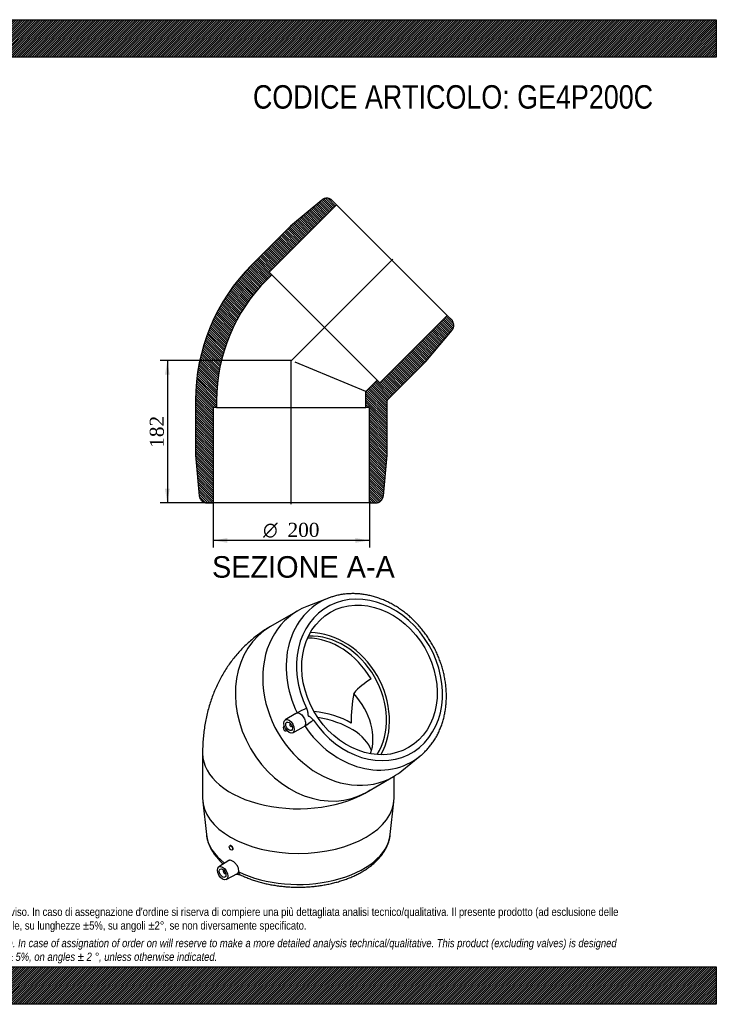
# Model space of a CAD drawing. Header units: millimetres. Extents: x 0 to 1782, y 0 to 1260.
import ezdxf
from ezdxf.enums import TextEntityAlignment as Align
from ezdxf.lldxf.tags import DXFTag

# ---------------------------------------------------------------- set-up
doc = ezdxf.new("R2010")
doc.units = ezdxf.units.MM
doc.header["$LTSCALE"] = 6
for name, color, linetype in [('Default', 7, 'Continuous'), ('DV4_Default', 7, 'Continuous'), ('GE4P200C', 7, 'Continuous')]:
    doc.layers.add(name, color=color, linetype=linetype)
doc.styles.add('SEACAD_Solid_Edge_ANSI', font='seans.ttf')
doc.styles.add('SEACAD_Solid_Edge_ANSI1_Symbols', font='semeca1.ttf')
doc.styles.add('SEACAD_Times_New_Roman', font='times.ttf')
tags = doc.linetypes.add('CENTER2', pattern=[28.575000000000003, 19.05, -3.175, 3.175, -3.175]).pattern_tags.tags
tags[10:11] = [DXFTag(74, 4), DXFTag(75, 0), DXFTag(340, '0'), DXFTag(46, 0.0), DXFTag(50, 0.0), DXFTag(44, 0.0), DXFTag(45, 0.0)]
tags[8:9] = [DXFTag(74, 4), DXFTag(75, 0), DXFTag(340, '0'), DXFTag(46, 0.0), DXFTag(50, 0.0), DXFTag(44, 0.0), DXFTag(45, 0.0)]
tags[6:7] = [DXFTag(74, 4), DXFTag(75, 0), DXFTag(340, '0'), DXFTag(46, 0.0), DXFTag(50, 0.0), DXFTag(44, 0.0), DXFTag(45, 0.0)]
tags[4:5] = [DXFTag(74, 4), DXFTag(75, 0), DXFTag(340, '0'), DXFTag(46, 0.0), DXFTag(50, 0.0), DXFTag(44, 0.0), DXFTag(45, 0.0)]
doc.dimstyles.new('ANSImm', dxfattribs={"dimtxt": 18, "dimasz": 18, "dimexe": 9, "dimexo": 0, "dimgap": 4.5, "dimtad": 1, "dimdsep": 46, "dimtxsty": 'SEACAD_Times_New_Roman', "dimblk1": '_SE_FILLED', "dimblk2": '_SE_FILLED', "dimsah": 1, "dimcen": 9, "dimazin": 0, "dimtfac": 0.85, "dimtdec": 3, "dimtofl": 0, "dimtmove": 0, "dimatfit": 3, "dimfxl": 1, "dimarcsym": 0})
pattern_1 = [(-45, (0, 0), (1.414213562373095, 1.414213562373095), [])]
pattern_2 = [(45, (0, 0), (-1.414213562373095, 1.414213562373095), [])]

# ---------------------------------------------------------------- blocks, each defined once
blk = doc.blocks.new('SE')
at = {"layer": 'GE4P200C', "color": 7, "linetype": 'Continuous'}
for p, q in [((1286.033413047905, 519.8470011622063), (1258.185758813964, 509.1282601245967)), ((1246.64070258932, 503.6173579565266), (1211.640707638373, 483.4100922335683)), ((1244.078867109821, 372.2391184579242), (1230.679950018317, 363.919382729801)), ((1229.379495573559, 355.664887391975), (1228.623692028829, 355.2285240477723)), ((1237.345514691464, 359.109374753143), (1236.779829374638, 358.7827762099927)), ((1238.779829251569, 355.3186745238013), (1239.345514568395, 355.6452730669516)), ((1240.178320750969, 347.4677206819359), (1254.09030663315, 354.9156290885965)), ((1231.623691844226, 350.0323715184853), (1232.380282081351, 350.4691890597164)), ((1124.890736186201, 320.9582162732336), (1124.890741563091, 263.8034521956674)), ((1379.685851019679, 298.6840232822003), (1402.892372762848, 317.4414379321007)), ((1334.140749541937, 271.2338924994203), (1369.140744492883, 291.4411582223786)), ((1369.89074156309, 263.8034752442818), (1369.89073892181, 291.8795028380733)), ((1125.13996242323, 259.294317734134), (1129.809774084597, 217.0920214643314)), ((1364.971717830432, 217.092043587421), (1369.641521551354, 259.294340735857)), ((1160.231930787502, 203.0659630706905), (1159.623712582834, 202.7148081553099)), ((1162.623712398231, 197.5186556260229), (1163.500712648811, 198.0249919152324)), ((1158.522699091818, 184.014548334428), (1145.679975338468, 176.040167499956)), ((1152.345540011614, 171.2301595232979), (1151.779854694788, 170.9035609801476)), ((1153.779854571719, 167.4394592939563), (1154.345539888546, 167.7660578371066)), ((1155.17834607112, 159.5885054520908), (1169.406537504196, 167.2056973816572))]:
    blk.add_line(p, q, dxfattribs=at)
for centre, radius, start, end in [((1384.517718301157, 340.7461784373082), 87.49002967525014, 120.2675059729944, 139.2119873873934), ((1524.93593983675, 360.4968539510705), 210.0172262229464, 169.7411157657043, 180.1502981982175)]:
    blk.add_arc(centre, radius, start, end, dxfattribs=at)
for centre, major_axis, ratio, start_param, end_param in [((1338.390719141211, 415.1384467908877), (53.93055542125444, -93.41041946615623), 0.8164965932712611, -1.489363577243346, 4.6309558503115), ((1333.839718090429, 412.5109239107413), (58.91035637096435, -102.0356837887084), 0.8164965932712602, 3.013733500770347, 4.630955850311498), ((1333.839718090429, 412.5109239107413), (58.91035637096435, -102.0356837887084), 0.8164965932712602, -3.278612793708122, -3.269451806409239), ((1307.890723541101, 397.5292580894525), (61.25002095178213, -106.088099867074), 0.8164965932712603, 3.01373350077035, 6.283185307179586), ((1272.890728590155, 377.3219923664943), (-61.25002095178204, 106.088099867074), 0.8164965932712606, 2.727347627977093e-16, 3.141592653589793), ((1272.890728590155, 377.3219923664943), (47.75001633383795, -82.70541663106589), 0.8164965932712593, 1.570796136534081, 2.691271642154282), ((1277.390727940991, 379.9200693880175), (-47.7500163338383, 82.70541663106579), 0.8164965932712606, 3.551219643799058, 5.873558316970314), ((1277.390727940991, 379.9200693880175), (-50.00001710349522, 86.60253050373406), 0.816496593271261, 3.587564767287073, 5.837213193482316), ((1247.390732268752, 362.5995559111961), (-88.23050198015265, 50.93988691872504), 0.7174389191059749, 3.276146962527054, 4.268656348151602), ((1252.987293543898, 375.9618005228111), (8.97353782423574, 4.413118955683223), 0.04696349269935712, 0.9568805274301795, 2.437756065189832), ((1247.390736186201, 320.9582277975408), (95.49999999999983, 8.984255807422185e-06), 0.5773502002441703, 0.7853980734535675, 1.360172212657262), ((1247.390736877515, 313.6097581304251), (-95.49999999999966, -8.984255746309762e-06), 0.5773502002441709, 3.342873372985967, 4.447741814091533), ((1230.123691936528, 352.6304477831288), (1.499999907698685, -2.598076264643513), 0.5773502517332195, 2.568294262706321, 6.283185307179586), ((1237.779829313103, 357.050725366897), (-0.9999999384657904, 1.732050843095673), 0.5773502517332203, 4.571343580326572e-14, 3.83140957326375), ((1237.779829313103, 357.050725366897), (-0.9999999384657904, 1.732050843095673), 0.5773502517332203, 5.593368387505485, 6.283185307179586), ((1261.761034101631, 360.7652375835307), (-8.308641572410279, -5.564752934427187), 0.04696327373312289, 0.7038366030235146, 2.184712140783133), ((1333.839718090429, 412.5109239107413), (58.91035637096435, -102.0356837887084), 0.8164965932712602, -1.489363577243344, 0.1278591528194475), ((1230.123691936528, 352.6304477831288), (1.499999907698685, -2.598076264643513), 0.5773502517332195, 0, 0.5732991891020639), ((1247.3907361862, 320.9582277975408), (122.4999999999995, 1.152430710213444e-05), 0.5773502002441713, 3.141573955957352, 5.562805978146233), ((1333.839718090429, 412.5109239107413), (58.91035637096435, -102.0356837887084), 0.8164965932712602, 0.1278591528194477, 0.1344540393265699), ((1307.890723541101, 397.5292580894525), (61.25002095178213, -106.088099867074), 0.8164965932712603, 0, 0.1278591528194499), ((1247.390741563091, 263.8034637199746), (-122.4999999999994, -1.152430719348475e-05), 0.5773502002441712, 0, 3.141592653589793), ((1247.390745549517, 221.4289244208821), (-117.8206724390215, -1.10840948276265e-05), 0.5773502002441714, 0.0637987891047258, 0.06570693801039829), ((1247.390745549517, 221.4289244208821), (-117.8206724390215, -1.10840948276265e-05), 0.5773502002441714, 0.06570693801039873, 0.6429512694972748), ((1247.390745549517, 221.4289244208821), (-117.8206724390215, -1.10840948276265e-05), 0.5773502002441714, 0.8668310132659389, 3.077793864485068), ((1152.779854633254, 169.171510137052), (0.9999999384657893, -1.732050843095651), 0.5773502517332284, 2.451775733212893, 6.283185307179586), ((1152.779854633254, 169.171510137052), (0.9999999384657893, -1.732050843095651), 0.5773502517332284, 0, 0.6898169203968), ((1177.578160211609, 174.6920964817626), (4.40175950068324, 8.979115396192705), 0.5284737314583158, 2.40858327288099, 3.141138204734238)]:
    blk.add_ellipse(centre, major_axis=major_axis, ratio=ratio, start_param=start_param, end_param=end_param, dxfattribs=at)
for centre, major_axis, ratio in [((1338.390719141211, 415.1384467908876), (50.0000171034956, -86.60253050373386), 0.8164965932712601), ((1235.517087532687, 355.744330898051), (-4.749999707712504, 8.22724150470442), 0.5773502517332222), ((1235.517087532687, 355.744330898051), (-2.99999981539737, 5.196152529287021), 0.5773502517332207), ((1161.123712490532, 200.1167318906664), (-1.499999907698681, 2.598076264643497), 0.5773502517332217), ((1150.517112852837, 167.8651156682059), (4.749999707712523, -8.227241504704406), 0.5773502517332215), ((1150.517112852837, 167.8651156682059), (2.999999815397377, -5.196152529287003), 0.5773502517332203)]:
    blk.add_ellipse(centre, major_axis=major_axis, ratio=ratio, dxfattribs=at)
for points, knots in [([(1403.379764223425, 317.896412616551), (1404.071754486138, 318.4488257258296), (1405.996264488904, 319.992427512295), (1409.339691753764, 323.1608971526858), (1413.116117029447, 327.1550844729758), (1416.671775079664, 331.4603332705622), (1419.962558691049, 336.0040696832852), (1422.98715034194, 340.7889630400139), (1425.733561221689, 345.796441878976), (1428.193570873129, 351.0125858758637), (1430.358946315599, 356.4211864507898), (1432.222556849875, 362.0056544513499), (1433.7781672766, 367.7485792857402), (1435.020572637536, 373.6319425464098), (1435.945622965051, 379.6371729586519), (1436.550257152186, 385.7452538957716), (1436.832514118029, 391.9368198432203), (1436.791531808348, 398.1922531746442), (1436.427534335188, 404.4917740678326), (1435.741810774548, 410.8155230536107), (1434.736688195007, 417.1436354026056), (1433.415501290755, 423.4563077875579), (1431.782560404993, 429.7338580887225), (1429.843119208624, 435.9567794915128), (1427.603342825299, 442.1057900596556), (1425.07027682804, 448.1618788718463), (1422.251817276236, 454.1063496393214), (1419.156681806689, 459.9208625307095), (1415.794381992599, 465.5874742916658), (1412.17519732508, 471.0886767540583), (1408.310149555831, 476.4074363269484), (1404.210978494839, 481.5272324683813), (1399.890118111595, 486.4320972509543), (1395.360674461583, 491.10665451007), (1390.636403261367, 495.5361613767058), (1385.731687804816, 499.7065513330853), (1380.661516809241, 503.6044793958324), (1375.441461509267, 507.2173700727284), (1370.087650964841, 510.5334686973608), (1364.616744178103, 513.5418965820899), (1359.045897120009, 516.2327100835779), (1353.392722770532, 518.5969631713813), (1347.675240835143, 520.6267721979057), (1341.911818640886, 522.315381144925), (1336.121087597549, 523.6572226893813), (1330.321886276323, 524.6479766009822), (1324.533037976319, 525.2845998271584), (1318.773683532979, 525.5654012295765), (1313.061500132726, 525.4898670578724), (1307.418764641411, 525.0593127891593), (1301.849227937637, 524.2743474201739), (1296.423662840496, 523.1440893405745), (1291.321397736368, 521.750014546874), (1288.426719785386, 520.7031247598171), (1286.906789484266, 520.1465481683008)], [0, 0, 0, 0, 0.008452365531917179, 0.0276613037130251, 0.04688702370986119, 0.06613539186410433, 0.08541117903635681, 0.1047179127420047, 0.1240578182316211, 0.1434318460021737, 0.1628397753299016, 0.1822803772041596, 0.2017516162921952, 0.2212508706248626, 0.2407751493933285, 0.260321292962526, 0.279886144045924, 0.2994666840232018, 0.3190601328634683, 0.3386640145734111, 0.3582761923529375, 0.3778948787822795, 0.3975186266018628, 0.4171463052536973, 0.4367770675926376, 0.45641031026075, 0.4760456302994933, 0.495682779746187, 0.5153216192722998, 0.5349620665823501, 0.5546040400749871, 0.5742474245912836, 0.5938920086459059, 0.6135374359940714, 0.6331831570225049, 0.652828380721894, 0.6724720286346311, 0.6921126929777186, 0.7117486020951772, 0.7313775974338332, 0.7509971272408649, 0.7706042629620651, 0.7901957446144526, 0.8097680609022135, 0.8293175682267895, 0.8488406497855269, 0.8683339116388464, 0.8877944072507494, 0.9072198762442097, 0.9266089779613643, 0.9459614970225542, 0.9652784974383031, 0.9845624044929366, 1, 1, 1, 1]), ([(1211.640707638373, 483.4100922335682), (1209.082801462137, 481.8906375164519), (1204.888645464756, 479.3793449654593), (1198.278097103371, 474.8764797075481), (1192.144218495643, 470.2737610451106), (1186.198585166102, 465.3602706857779), (1180.499996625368, 460.1845757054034), (1175.042483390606, 454.7453785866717), (1169.836722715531, 449.0545522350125), (1164.88824047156, 443.1201387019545), (1160.20329090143, 436.9507978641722), (1155.787327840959, 430.5545059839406), (1151.645485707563, 423.9388115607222), (1147.782539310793, 417.1106938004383), (1144.203021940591, 410.0765595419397), (1140.911315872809, 402.8422519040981), (1137.91175794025, 395.4131052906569), (1135.208745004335, 387.7941125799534), (1132.806807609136, 379.9899841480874), (1130.710725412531, 372.0060023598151), (1128.925325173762, 363.8462810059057), (1127.456234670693, 355.5222903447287), (1126.306665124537, 347.0227577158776), (1125.488849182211, 338.4303587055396), (1124.983628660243, 329.5552807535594), (1124.919571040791, 324.1444274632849), (1124.890736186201, 320.9582162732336)], [0, 0, 0, 0, 0.04184836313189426, 0.08164317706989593, 0.1213938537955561, 0.1611274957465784, 0.2008723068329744, 0.2406572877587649, 0.2805124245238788, 0.3204688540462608, 0.3605589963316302, 0.4008166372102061, 0.4412769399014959, 0.48197635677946, 0.5229524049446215, 0.564243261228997, 0.6058871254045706, 0.6479212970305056, 0.6903809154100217, 0.7332973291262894, 0.7766960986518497, 0.8205946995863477, 0.8650000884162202, 0.9099064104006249, 0.9552932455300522, 1, 1, 1, 1]), ([(1257.987292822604, 378.848552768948), (1258.70860141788, 377.3818599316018), (1259.131070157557, 375.8109518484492), (1259.38427035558, 373.5200660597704), (1259.404069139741, 372.758971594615), (1259.417969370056, 371.6179496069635), (1259.419186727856, 371.2378496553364), (1259.487412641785, 370.4743143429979), (1259.560695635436, 370.0741497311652), (1259.969508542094, 369.3790908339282), (1260.285044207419, 369.1172025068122), (1260.916792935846, 368.6785334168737), (1261.244862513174, 368.4882644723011), (1262.224521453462, 367.9066138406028), (1262.872119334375, 367.5079648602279), (1264.723943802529, 366.141492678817), (1265.861053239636, 364.9957354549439), (1266.761033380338, 363.6519898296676)], [0, 0, 0, 0, 0.2500000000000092, 0.2500000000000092, 0.3750000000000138, 0.3750000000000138, 0.4375000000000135, 0.4375000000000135, 0.5000000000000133, 0.5000000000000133, 0.5625000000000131, 0.5625000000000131, 0.6250000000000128, 0.6250000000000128, 0.7500000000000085, 0.7500000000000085, 1, 1, 1, 1]), ([(1246.012057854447, 372.8701196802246), (1246.72293150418, 372.926510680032), (1247.473788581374, 372.8209384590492), (1249.017983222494, 372.2910838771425), (1249.80299456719, 371.8662930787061), (1252.058915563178, 370.2165006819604), (1253.483132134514, 368.5648312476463), (1255.607514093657, 364.8824555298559), (1256.323109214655, 362.8316479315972), (1256.722504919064, 359.1127290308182), (1256.406536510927, 357.4482038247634), (1255.595941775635, 356.2703474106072)], [0, 0, 0, 0, 0.1250000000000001, 0.1250000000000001, 0.2500000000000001, 0.2500000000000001, 0.4999999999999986, 0.4999999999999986, 0.7499999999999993, 0.7499999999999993, 1, 1, 1, 1]), ([(1129.861713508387, 216.9435792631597), (1129.894328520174, 216.5522856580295), (1130.032011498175, 214.9354313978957), (1130.66104729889, 211.7864066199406), (1131.735792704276, 207.7988136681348), (1133.19907514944, 203.8208047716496), (1135.00867982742, 199.9118426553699), (1137.173767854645, 196.0680613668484), (1139.688342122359, 192.3044036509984), (1142.549449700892, 188.6314848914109), (1145.746827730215, 185.065228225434), (1148.793919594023, 182.0873188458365), (1150.780044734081, 180.3284449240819), (1151.538517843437, 179.6807899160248)], [0, 0, 0, 0, 0.02134523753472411, 0.1031262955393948, 0.1851921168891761, 0.2677585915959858, 0.350998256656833, 0.4350272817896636, 0.5198978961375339, 0.6055981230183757, 0.6920596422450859, 0.77917262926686, 0.830707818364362, 0.830707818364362, 0.830707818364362, 0.830707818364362]), ([(1173.176400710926, 165.7129810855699), (1174.185476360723, 165.2259516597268), (1176.661068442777, 164.0378362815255), (1181.314156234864, 162.0215176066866), (1186.854879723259, 159.89562904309), (1192.623272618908, 157.9478580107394), (1198.542432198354, 156.2066016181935), (1204.609971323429, 154.6690219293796), (1210.803266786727, 153.3400790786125), (1217.104868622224, 152.2220840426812), (1223.49570021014, 151.317501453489), (1229.956893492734, 150.6281964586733), (1236.469329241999, 150.1556277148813), (1243.013803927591, 149.9007860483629), (1249.57103826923, 149.8642029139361), (1256.121634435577, 150.0459410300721), (1262.646206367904, 150.4455832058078), (1269.125457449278, 151.0622363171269), (1275.540331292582, 151.8945600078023), (1281.871978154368, 152.940783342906), (1288.101776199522, 154.1987226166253), (1294.211365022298, 155.6658031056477), (1300.182668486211, 157.3390816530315), (1305.997903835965, 159.2152670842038), (1311.639573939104, 161.290733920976), (1317.090439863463, 163.5615227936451), (1322.333472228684, 166.0233183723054), (1327.351782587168, 168.6713927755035), (1332.128541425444, 171.5005000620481), (1336.646598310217, 174.5045074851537), (1340.888610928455, 177.6761493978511), (1344.837222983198, 181.0067281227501), (1348.475525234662, 184.4860094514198), (1351.787308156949, 188.1018691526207), (1354.757675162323, 191.8402426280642), (1357.373427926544, 195.6848249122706), (1359.625002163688, 199.6191455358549), (1361.502397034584, 203.6212881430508), (1363.012042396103, 207.686760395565), (1364.114930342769, 211.7483094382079), (1364.762893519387, 215.0180381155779), (1364.904762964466, 216.7220861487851), (1364.943361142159, 217.1983780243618)], [0, 0, 0, 0, 0.013805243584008, 0.03978915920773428, 0.06574578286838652, 0.09167564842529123, 0.1175775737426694, 0.1434522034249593, 0.1693014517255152, 0.1951280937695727, 0.2209354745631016, 0.2467273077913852, 0.2725075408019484, 0.2982802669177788, 0.3240496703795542, 0.349819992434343, 0.3755943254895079, 0.4013767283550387, 0.4271715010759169, 0.4529829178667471, 0.4788151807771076, 0.5046723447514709, 0.5305582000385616, 0.5564760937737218, 0.5824286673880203, 0.6084174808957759, 0.6344424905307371, 0.6605013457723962, 0.686588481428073, 0.7126940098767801, 0.7387972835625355, 0.764872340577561, 0.7908869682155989, 0.8168018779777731, 0.8425729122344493, 0.8681552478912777, 0.8935093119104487, 0.9186073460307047, 0.943439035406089, 0.9680147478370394, 0.9923657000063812, 1, 1, 1, 1]), ([(1163.503513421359, 198.0266105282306), (1163.86509121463, 198.2361705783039), (1164.050970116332, 198.7092794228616), (1163.953038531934, 199.9391426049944), (1163.670189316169, 200.6702384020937), (1162.806459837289, 201.9780942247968), (1162.225444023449, 202.5503746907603), (1161.116188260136, 203.195118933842), (1160.590286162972, 203.2701369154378), (1160.234516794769, 203.06745117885), (1160.23317432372, 203.0666809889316), (1160.231834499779, 203.0659069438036)], [0.2504488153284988, 0.2504488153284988, 0.2504488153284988, 0.2504488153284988, 0.375, 0.375, 0.5, 0.5, 0.625, 0.625, 0.75, 0.75, 0.7504744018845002, 0.7504744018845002, 0.7504744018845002, 0.7504744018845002]), ([(1171.131855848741, 169.5756308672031), (1171.37984961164, 170.5723739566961), (1171.347215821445, 171.7794602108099), (1170.742928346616, 174.3485213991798), (1170.169880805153, 175.7203203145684), (1168.610776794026, 178.3705627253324), (1167.632107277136, 179.6384558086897), (1165.509029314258, 181.8146080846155), (1164.360102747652, 182.7266545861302), (1162.164564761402, 183.9954046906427), (1161.110722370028, 184.3586489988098), (1159.750883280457, 184.4247060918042), (1159.343492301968, 184.368511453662), (1158.818528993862, 184.177213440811), (1158.666642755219, 184.1034071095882), (1158.524332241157, 184.0151262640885)], [0, 0, 0, 0, 0.1249999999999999, 0.1249999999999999, 0.2499999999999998, 0.2499999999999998, 0.3749999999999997, 0.3749999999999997, 0.4999999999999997, 0.4999999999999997, 0.6249999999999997, 0.6249999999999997, 0.6874999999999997, 0.6874999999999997, 0.7149549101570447, 0.7149549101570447, 0.7149549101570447, 0.7149549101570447]), ([(1168.249879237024, 166.5737986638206), (1168.425103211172, 166.5464884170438), (1168.984129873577, 166.4673970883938), (1170.045542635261, 166.3501291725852), (1171.225542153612, 166.1964532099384), (1172.139917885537, 166.0357736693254), (1172.664514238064, 165.9078519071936), (1172.918351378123, 165.8272618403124), (1173.173981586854, 165.712649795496), (1173.180848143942, 165.7098779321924), (1173.180959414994, 165.7098324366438)], [0.2707617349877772, 0.2707617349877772, 0.2707617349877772, 0.2707617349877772, 0.3345304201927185, 0.4732572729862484, 0.6630639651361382, 0.7714693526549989, 0.8312019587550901, 0.8961524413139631, 0.9985644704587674, 1, 1, 1, 1])]:
    blk.add_open_spline(points, degree=3, knots=knots, dxfattribs=at)
for points in [[(1244.082414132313, 372.2400759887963), (1244.660949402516, 372.599675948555), (1245.314108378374, 372.8147539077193), (1246.012057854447, 372.8701196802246)], [(1255.595941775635, 356.2703474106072), (1255.199569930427, 355.6943886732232), (1254.689309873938, 355.2385823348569), (1254.093522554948, 354.9184412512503)], [(1169.416654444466, 167.2127872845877), (1170.255603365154, 167.66626529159), (1170.86079271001, 168.4861667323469), (1171.131855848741, 169.5756308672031)]]:
    blk.add_open_spline(points, degree=3, dxfattribs=at)
blk = doc.blocks.new('SE6')
at = {"layer": 'GE4P200C', "linetype": 'Continuous'}
h = blk.add_hatch(dxfattribs=at)
h.set_pattern_fill('LINE', scale=0.6299212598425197, angle=-45, style=0)
h.set_pattern_definition(pattern_1)
edge = h.paths.add_edge_path()
edge.add_line((1210.143523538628, 936.7991487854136), (1296.410550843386, 1023.066176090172))
edge.add_line((1296.410550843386, 1023.066176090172), (1290.85192391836, 1028.624803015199))
edge.add_spline(control_points=[(1290.85192391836, 1028.624803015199), (1290.415646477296, 1029.061080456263), (1289.943079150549, 1029.453580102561), (1289.179822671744, 1029.976698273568), (1288.915186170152, 1030.140658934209), (1288.372051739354, 1030.442916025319), (1288.095403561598, 1030.580329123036), (1287.250663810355, 1030.952630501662), (1286.667901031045, 1031.147915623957), (1285.763825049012, 1031.360045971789), (1285.456314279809, 1031.417235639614), (1284.84338719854, 1031.501943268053), (1284.536672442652, 1031.529870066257), (1283.615789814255, 1031.571247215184), (1283.000890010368, 1031.542663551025), (1281.769062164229, 1031.369016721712), (1281.167161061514, 1031.225662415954), (1280.294006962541, 1030.931178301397), (1280.00739724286, 1030.819611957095), (1279.443188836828, 1030.569283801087), (1279.164281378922, 1030.429763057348), (1278.351645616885, 1029.974514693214), (1277.845304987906, 1029.625129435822), (1277.373327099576, 1029.231223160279)], knot_values=[0, 0, 0, 0, 0.1249999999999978, 0.1249999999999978, 0.1874999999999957, 0.1874999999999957, 0.2499999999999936, 0.2499999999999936, 0.3749999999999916, 0.3749999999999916, 0.4374999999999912, 0.4374999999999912, 0.4999999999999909, 0.4999999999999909, 0.624999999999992, 0.624999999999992, 0.7499999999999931, 0.7499999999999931, 0.8124999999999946, 0.8124999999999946, 0.874999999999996, 0.874999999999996, 1, 1, 1, 1], degree=3, periodic=0)
edge.add_line((1277.373327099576, 1029.231223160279), (1237.367113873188, 995.8425857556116))
edge.add_line((1237.367113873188, 995.8425857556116), (1187.86963919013, 946.3451110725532))
edge.add_arc((1361.552573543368, 772.6621767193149), 245.6247613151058, 135.0000000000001, 180)
edge.add_line((1115.927812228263, 772.6621767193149), (1115.927812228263, 702.6621767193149))
edge.add_line((1115.927812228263, 702.6621767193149), (1120.607144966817, 650.7641801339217))
edge.add_spline(control_points=[(1120.607144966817, 650.7641801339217), (1120.63480713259, 650.4573819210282), (1120.676970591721, 650.1493259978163), (1120.789822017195, 649.5389411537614), (1120.860020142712, 649.2385526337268), (1121.110722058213, 648.3513768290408), (1121.3309980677, 647.7784623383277), (1121.742552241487, 646.9473927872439), (1121.893917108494, 646.6743795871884), (1122.219451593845, 646.146857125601), (1122.394026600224, 645.8913409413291), (1122.766724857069, 645.3967516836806), (1122.96571787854, 645.1567590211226), (1123.38324287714, 644.6984590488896), (1123.601225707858, 644.4805428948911), (1124.282087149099, 643.8595845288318), (1124.77165184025, 643.4890560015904), (1125.560688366, 642.9998955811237), (1125.833426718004, 642.8479303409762), (1126.386085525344, 642.5727693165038), (1126.667334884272, 642.4486710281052), (1127.525575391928, 642.1160899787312), (1128.116931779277, 641.9469724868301), (1129.339621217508, 641.7182861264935), (1129.953209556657, 641.662176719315), (1130.566755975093, 641.662176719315)], knot_values=[0, 0, 0, 0, 0.0624999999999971, 0.0624999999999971, 0.1249999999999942, 0.1249999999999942, 0.2499999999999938, 0.2499999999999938, 0.3124999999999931, 0.3124999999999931, 0.3749999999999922, 0.3749999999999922, 0.4374999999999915, 0.4374999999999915, 0.4999999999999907, 0.4999999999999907, 0.6249999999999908, 0.6249999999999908, 0.6874999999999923, 0.6874999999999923, 0.7499999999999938, 0.7499999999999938, 0.8749999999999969, 0.8749999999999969, 1, 1, 1, 1], degree=3, periodic=0)
edge.add_line((1130.566755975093, 641.662176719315), (1138.427841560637, 641.662176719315))
edge.add_line((1138.427841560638, 641.662176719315), (1138.427841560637, 763.6621767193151))
edge.add_line((1138.427841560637, 763.662176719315), (1142.927849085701, 763.6621767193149))
edge.add_line((1142.927849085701, 763.6621767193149), (1142.927849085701, 772.6621767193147))
edge.add_arc((1361.552573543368, 772.6621767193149), 218.6247244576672, 135, 180, ccw=False)
edge.add_line((1206.961548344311, 927.2532019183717), (1213.32550937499, 933.6171629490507))
edge.add_line((1213.32550937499, 933.6171629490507), (1210.143523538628, 936.7991487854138))
h = blk.add_hatch(dxfattribs=at)
h.set_pattern_fill('LINE', scale=0.6299212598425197, angle=-45, style=0)
h.set_pattern_definition(pattern_1)
edge = h.paths.add_edge_path()
edge.add_line((1351.564653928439, 795.3780183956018), (1348.382668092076, 798.5600042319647))
edge.add_line((1348.382668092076, 798.5600042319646), (1333.92751463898, 784.104850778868))
edge.add_line((1333.92751463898, 784.104850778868), (1333.92751463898, 763.6621767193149))
edge.add_line((1333.92751463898, 763.6621767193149), (1338.427522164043, 763.6621767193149))
edge.add_line((1338.427522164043, 763.6621767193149), (1338.427522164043, 641.6621767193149))
edge.add_line((1338.427522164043, 641.6621767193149), (1346.288607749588, 641.662176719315))
edge.add_spline(control_points=[(1346.288607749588, 641.662176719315), (1346.599298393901, 641.6621767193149), (1346.909945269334, 641.6767401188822), (1347.523736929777, 641.7339611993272), (1348.132338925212, 641.8192617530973), (1348.730686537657, 641.9600452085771), (1349.323837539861, 642.1289457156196), (1349.619114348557, 642.2279762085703), (1350.487324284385, 642.5651243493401), (1351.037315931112, 642.8402012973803), (1351.820438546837, 643.3259135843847), (1352.074456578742, 643.5000796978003), (1352.568125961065, 643.8734964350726), (1352.808360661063, 644.0734700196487), (1353.492701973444, 644.6991809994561), (1353.905655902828, 645.1537655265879), (1354.646189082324, 646.1368077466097), (1354.975726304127, 646.6708045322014), (1355.522772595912, 647.7750121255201), (1355.743590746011, 648.3479186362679), (1355.995400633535, 649.2386245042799), (1356.06627537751, 649.5423476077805), (1356.178862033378, 650.152429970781), (1356.220615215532, 650.4580321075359), (1356.248218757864, 650.7641801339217)], knot_values=[0, 0, 0, 0, 0.06250000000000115, 0.06250000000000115, 0.1250000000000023, 0.1875000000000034, 0.1875000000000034, 0.2500000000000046, 0.2500000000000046, 0.3750000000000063, 0.3750000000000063, 0.4375000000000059, 0.4375000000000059, 0.5000000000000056, 0.5000000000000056, 0.6250000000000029, 0.6250000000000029, 0.75, 0.75, 0.8749999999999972, 0.8749999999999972, 0.9374999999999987, 0.9374999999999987, 1, 1, 1, 1], degree=3, periodic=0)
edge.add_line((1356.248218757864, 650.7641801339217), (1360.927551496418, 702.6621767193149))
edge.add_line((1360.927551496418, 702.6621767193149), (1360.927551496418, 772.662176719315))
edge.add_arc((1361.552573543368, 772.6621767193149), 0.6250220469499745, 135, 180, ccw=False)
edge.add_line((1361.110616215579, 773.1041340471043), (1410.608090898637, 822.6016087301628))
edge.add_line((1410.608090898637, 822.6016087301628), (1443.996728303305, 862.6078219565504))
edge.add_spline(control_points=[(1443.996728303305, 862.6078219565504), (1444.395604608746, 863.085754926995), (1444.74409666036, 863.5932426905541), (1445.194252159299, 864.3970503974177), (1445.332126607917, 864.6721294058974), (1445.583069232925, 865.2368384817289), (1445.696584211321, 865.5280082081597), (1445.993344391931, 866.4085110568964), (1446.134690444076, 867.0065613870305), (1446.263814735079, 867.9198484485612), (1446.292952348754, 868.2269966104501), (1446.322641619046, 868.8468834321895), (1446.322978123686, 869.1587190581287), (1446.281175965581, 870.083403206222), (1446.196985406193, 870.6916786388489), (1445.916385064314, 871.8919300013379), (1445.717415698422, 872.4871051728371), (1445.220796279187, 873.6132915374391), (1444.922457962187, 874.150237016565), (1444.398816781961, 874.9158635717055), (1444.210515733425, 875.1654369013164), (1443.815106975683, 875.6416443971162), (1443.60753371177, 875.8691932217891), (1443.390308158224, 876.0864187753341)], knot_values=[0, 0, 0, 0, 0.1249999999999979, 0.1249999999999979, 0.1874999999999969, 0.1874999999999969, 0.2499999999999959, 0.2499999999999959, 0.3749999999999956, 0.3749999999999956, 0.4374999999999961, 0.4374999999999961, 0.4999999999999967, 0.4999999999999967, 0.6249999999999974, 0.6249999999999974, 0.7499999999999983, 0.7499999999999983, 0.8749999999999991, 0.8749999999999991, 0.9374999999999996, 0.9374999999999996, 1, 1, 1, 1], degree=3, periodic=0)
edge.add_line((1443.390308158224, 876.0864187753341), (1437.831681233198, 881.6450457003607))
edge.add_line((1437.831681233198, 881.6450457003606), (1351.564653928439, 795.3780183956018))
at = {"layer": 'DV4_Default', "color": 7, "linetype": 'CENTER2'}
for p, q in [((1237.852165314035, 823.0866601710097), (1368.358552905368, 953.5930477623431)), ((1238.42768186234, 639.9121767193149), (1238.42768186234, 824.4048864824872))]:
    blk.add_line(p, q, dxfattribs=at)
at = {"layer": 'GE4P200C', "color": 7, "linetype": 'Continuous'}
for p, q in [((1296.410550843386, 1023.066176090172), (1210.143523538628, 936.7991487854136)), ((1277.373327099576, 1029.231223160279), (1237.367113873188, 995.8425857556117)), ((1290.85192391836, 1028.624803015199), (1296.410550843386, 1023.066176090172)), ((1296.410550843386, 1023.066176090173), (1437.831681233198, 881.6450457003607)), ((1237.367113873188, 995.8425857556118), (1187.86963919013, 946.3451110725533)), ((1213.32550937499, 933.6171629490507), (1206.961548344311, 927.2532019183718)), ((1210.143523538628, 936.7991487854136), (1213.32550937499, 933.6171629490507)), ((1348.382668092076, 798.5600042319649), (1213.32550937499, 933.6171629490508)), ((1351.564653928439, 795.3780183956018), (1437.831681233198, 881.6450457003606)), ((1437.831681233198, 881.6450457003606), (1443.390308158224, 876.0864187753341)), ((1410.608090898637, 822.6016087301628), (1443.996728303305, 862.6078219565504)), ((1333.92751463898, 784.1048507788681), (1243.299257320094, 821.6443040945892)), ((1361.110616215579, 773.1041340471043), (1410.608090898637, 822.6016087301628)), ((1333.92751463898, 784.104850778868), (1348.382668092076, 798.5600042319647)), ((1348.382668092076, 798.5600042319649), (1351.564653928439, 795.3780183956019)), ((1333.92751463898, 763.6621767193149), (1333.92751463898, 784.104850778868)), ((1115.927812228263, 772.6621767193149), (1115.927812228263, 702.6621767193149)), ((1142.927849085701, 772.6621767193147), (1142.927849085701, 763.6621767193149)), ((1360.927551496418, 702.6621767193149), (1360.927551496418, 772.6621767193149)), ((1142.927849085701, 763.6621767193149), (1138.427841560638, 763.6621767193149)), ((1138.427841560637, 763.6621767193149), (1138.427841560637, 641.6621767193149)), ((1142.927849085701, 763.6621767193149), (1333.92751463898, 763.6621767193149)), ((1338.427522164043, 763.6621767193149), (1333.92751463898, 763.6621767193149)), ((1338.427522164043, 641.662176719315), (1338.427522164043, 763.662176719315)), ((1115.927812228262, 702.6621767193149), (1120.607144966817, 650.7641801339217)), ((1356.248218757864, 650.7641801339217), (1360.927551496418, 702.6621767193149)), ((1130.566755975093, 641.662176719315), (1138.427841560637, 641.662176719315)), ((1338.427522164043, 641.662176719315), (1138.427841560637, 641.662176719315)), ((1338.427522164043, 641.662176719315), (1346.288607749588, 641.662176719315))]:
    blk.add_line(p, q, dxfattribs=at)
for radius in [245.6247613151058, 218.6247244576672, 0.6250220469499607]:
    blk.add_arc((1361.552573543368, 772.6621767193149), radius, 135, 180, dxfattribs=at)
for points, knots in [([(1290.85192391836, 1028.624803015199), (1290.415646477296, 1029.061080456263), (1289.943079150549, 1029.453580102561), (1289.179822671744, 1029.976698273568), (1288.915186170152, 1030.140658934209), (1288.372051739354, 1030.442916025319), (1288.095403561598, 1030.580329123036), (1287.250663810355, 1030.952630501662), (1286.667901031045, 1031.147915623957), (1285.763825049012, 1031.360045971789), (1285.456314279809, 1031.417235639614), (1284.84338719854, 1031.501943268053), (1284.536672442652, 1031.529870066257), (1283.615789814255, 1031.571247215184), (1283.000890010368, 1031.542663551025), (1281.769062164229, 1031.369016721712), (1281.167161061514, 1031.225662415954), (1280.294006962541, 1030.931178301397), (1280.00739724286, 1030.819611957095), (1279.443188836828, 1030.569283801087), (1279.164281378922, 1030.429763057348), (1278.351645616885, 1029.974514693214), (1277.845304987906, 1029.625129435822), (1277.373327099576, 1029.231223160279)], [0, 0, 0, 0, 0.1249999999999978, 0.1249999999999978, 0.1874999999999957, 0.1874999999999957, 0.2499999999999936, 0.2499999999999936, 0.3749999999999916, 0.3749999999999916, 0.4374999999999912, 0.4374999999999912, 0.4999999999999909, 0.4999999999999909, 0.624999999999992, 0.624999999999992, 0.7499999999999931, 0.7499999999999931, 0.8124999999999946, 0.8124999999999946, 0.874999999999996, 0.874999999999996, 1, 1, 1, 1]), ([(1443.996728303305, 862.6078219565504), (1444.794480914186, 863.5636878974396), (1445.399824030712, 864.6475053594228), (1446.191184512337, 866.9955129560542), (1446.364780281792, 868.2340349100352), (1446.253307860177, 870.6998593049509), (1445.96572540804, 871.9240119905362), (1444.972486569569, 874.17638471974), (1444.259210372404, 875.2175165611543), (1443.390308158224, 876.0864187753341)], [0, 0, 0, 0, 0.25, 0.25, 0.5, 0.5, 0.75, 0.75, 1, 1, 1, 1]), ([(1120.607144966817, 650.7641801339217), (1120.717793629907, 649.5369872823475), (1121.056628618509, 648.3325087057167), (1122.154106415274, 646.11632323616), (1122.920364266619, 645.1015012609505), (1124.735994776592, 643.4456122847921), (1125.809094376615, 642.781252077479), (1128.097735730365, 641.8943692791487), (1129.339663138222, 641.662176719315), (1130.566755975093, 641.662176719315)], [0, 0, 0, 0, 0.25, 0.25, 0.5, 0.5, 0.75, 0.75, 1, 1, 1, 1]), ([(1346.288607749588, 641.662176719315), (1348.77413290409, 641.662176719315), (1351.211564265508, 642.6134777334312), (1353.948929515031, 645.1163216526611), (1354.702203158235, 646.118700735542), (1355.796295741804, 648.3271159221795), (1356.137804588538, 649.5395880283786), (1356.248218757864, 650.7641801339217)], [0, 0, 0, 0, 0.500000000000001, 0.500000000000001, 0.7500000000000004, 0.7500000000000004, 1, 1, 1, 1])]:
    blk.add_open_spline(points, degree=3, knots=knots, dxfattribs=at)
blk = doc.blocks.new('GDimGGroup')
at = {"layer": 'Default', "linetype": 'Continuous'}
for points in [[(1156.427847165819, 590.6403702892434), (1156.427847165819, 596.6403703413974), (1138.427847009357, 593.6403703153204)], [(1320.427522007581, 590.6403702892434), (1338.427522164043, 593.6403703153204), (1320.427522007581, 596.6403703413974)]]:
    blk.add_hatch(color=7, dxfattribs=at).paths.add_polyline_path(points)
at = {"layer": 'Default', "color": 7, "linetype": 'Continuous'}
for p, q in [((1138.427841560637, 641.662176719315), (1138.427841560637, 584.6403702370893)), ((1338.427522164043, 641.662176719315), (1338.427522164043, 584.6403702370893)), ((1338.427522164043, 593.6403703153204), (1138.427847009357, 593.6403703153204))]:
    blk.add_line(p, q, dxfattribs=at)
for s, style, p in [('O', 'SEACAD_Solid_Edge_ANSI1_Symbols', (1202.290593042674, 616.1403703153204)), ('200', 'SEACAD_Times_New_Roman', (1233.616908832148, 616.1403703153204))]:
    blk.add_text(s, height=18, dxfattribs=dict(at, style=style)).set_placement(p, align=Align.TOP_LEFT)
blk = doc.blocks.new('DMBLK32')
at = {"layer": 'Default', "linetype": 'Continuous'}
for points in [[(1076.843102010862, 805.6621765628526), (1082.843102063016, 805.6621765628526), (1079.843102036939, 823.6621767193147)], [(1076.843102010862, 659.6621805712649), (1079.843102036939, 641.6621804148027), (1082.843102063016, 659.6621805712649)]]:
    blk.add_hatch(color=7, dxfattribs=at).paths.add_polyline_path(points)
at = {"layer": 'Default', "color": 7, "linetype": 'Continuous'}
for p, q in [((1238.42768186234, 823.6621767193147), (1070.843101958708, 823.6621767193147)), ((1079.843102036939, 823.6621767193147), (1079.843102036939, 641.6621804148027)), ((1138.427841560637, 641.662176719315), (1070.843101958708, 641.662176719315))]:
    blk.add_line(p, q, dxfattribs=at)
at = {"layer": 'Default', "color": 7, "linetype": 'Continuous', "style": 'SEACAD_Times_New_Roman'}
blk.add_text('182', height=18, rotation=90, dxfattribs=at).set_placement((1057.343102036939, 712.1882449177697), align=Align.TOP_LEFT)
blk = doc.blocks.new('_SE_FILLED')
at = {"color": 0}
blk.add_line((0, 0), (-1, 0), dxfattribs=at)
blk.add_solid([(0, 0), (-1, -0.1665), (-1, 0.1665), (0, 0)], dxfattribs=at)

msp = doc.modelspace()

# ---------------------------------------------------------------- hatches: boundary and pattern name
at = {"layer": 'Default', "linetype": 'Continuous'}
h = msp.add_hatch(dxfattribs=at)
h.set_pattern_fill('LINE', scale=0.6299212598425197, angle=45, style=0)
h.set_pattern_definition(pattern_2)
h.paths.add_polyline_path([(1782, 1212.000019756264), (1782, 1260.000019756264), (1.530189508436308e-05, 1260.000019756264), (1.530189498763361e-05, 1212.000019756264)])
for points in [[(1782, 1212.000019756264), (1782, 1260.000019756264), (1.530189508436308e-05, 1260.000019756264), (1.530189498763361e-05, 1212.000019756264)], [(1781.999975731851, -1.719143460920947e-05), (1781.999975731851, 47.99999999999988), (-2.42681488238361e-05, 47.99999999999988), (-2.42681488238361e-05, -1.719143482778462e-05)]]:
    msp.add_hatch(color=7, dxfattribs=at).paths.add_polyline_path(points)
h = msp.add_hatch(dxfattribs=at)
h.set_pattern_fill('LINE', scale=0.6299212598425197, angle=45, style=0)
h.set_pattern_definition(pattern_2)
h.paths.add_polyline_path([(1781.999975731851, -1.719143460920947e-05), (1781.999975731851, 47.99999999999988), (-2.42681488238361e-05, 47.99999999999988), (-2.42681488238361e-05, -1.719143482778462e-05)])

# ---------------------------------------------------------------- linework, layer by layer
at = {"layer": 'Default', "color": 7, "linetype": 'Continuous'}
for p, q in [((1.530189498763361e-05, 1260.000019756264), (1782, 1260.000019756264)), ((1782, 1260.000019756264), (1782, 1212.000019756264)), ((1782, 1212.000019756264), (1.530189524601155e-05, 1212.000019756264)), ((-2.42681488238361e-05, 47.99999999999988), (1781.999975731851, 47.99999999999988)), ((1781.999975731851, 47.99999999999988), (1781.999975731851, -1.719143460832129e-05)), ((1781.999975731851, -1.719143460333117e-05), (-2.426814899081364e-05, -1.719143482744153e-05))]:
    msp.add_line(p, q, dxfattribs=at)

# ---------------------------------------------------------------- block references
at = {"layer": 'Default'}
for name in ['SE6', 'GDimGGroup', 'SE']:
    msp.add_blockref(name, (0, 0), dxfattribs=at)

# ---------------------------------------------------------------- texts
at = {"layer": 'Default', "color": 7, "linetype": 'Continuous', "style": 'SEACAD_Solid_Edge_ANSI'}
msp.add_text('SEZIONE A-A', height=27.6, dxfattribs=at).set_placement((1136.96546514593, 573.507530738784), align=Align.TOP_LEFT)
at = {"layer": 'Default', "attachment_point": 1}
for s, insert, char_height, width in [('{\\fArial Narrow|b0||i0||c0|p34;\\C7;\\H30.;\\W1.;CODICE ARTICOLO: GE4P200C}', (1189.377052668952, 1176.201105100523), 30, 567.8599221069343), ("{\\fArial Narrow|b0||i0||c0|p34;\\C7;\\H10.5;\\W1.;PLASTITALIA si riserva il diritto di revisionare la presente specifica, mantenendo la conformità alle prescrizioni del prodotto, senza alcun preavviso. In caso di assegnazione d'ordine si riserva di compiere una più dettagliata analisi tecnico/qualitativa. Il presente prodotto (ad esclusione delle \\P}{\\fArial Narrow|b0||i0||c0|p34;\\C7;\\H10.5;\\W1.;valvole) è progettato per applicazioni non previste dalla direttiva 2014/68/EU. Tolleranza su diametri e spessori come da normative se applicabile, su lunghezze ±5%, su angoli ±2°, se non diversamente specificato.\\P}{\\fArial Narrow|b0||i0||c0|p34;\\C7;\\H3.;\\W1.;   \\P}{\\fArial Narrow|b0||i1||c0|p34;\\C7;\\H10.5;\\W1.;PLASTITALIA on reserves the right to revise this specification, maintaining the conformity to the requirements of the product, without any notice. In case of assignation of order on will reserve to make a more detailed analysis technical/qualitative. This product (excluding valves) is designed \\P}{\\fArial Narrow|b0||i1||c0|p34;\\C7;\\H10.5;\\W1.;for applications not covered by Directive 2014/68 / EU. The tolerance on diameters and thicknesses as the standards if applicable, on lengths ± 5%, on angles ± 2 °, unless otherwise indicated.\\P}", (119.9999757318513, 123.6141913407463), 10.5, 1542)]:
    msp.add_mtext(s, dxfattribs=dict(at, insert=insert, char_height=char_height, width=width))

# ---------------------------------------------------------------- dimensions: what is measured, and where the dimension line sits
at = {"layer": 'Default', "color": 7, "linetype": 'Continuous'}
dim = msp.add_linear_dim(base=(1079.843102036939, 641.662176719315), p1=(1238.42768186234, 823.6621767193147), p2=(1138.427841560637, 641.662176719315), angle=90, text='\\A1;<>', dimstyle='ANSImm', dxfattribs=at)
dim.commit()
dim.dimension.update_dxf_attribs({"geometry": 'DMBLK32', "text_midpoint": (1079.843102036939, 732.6621785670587), "dimtype": 160})

doc.saveas('drawing.dxf')
